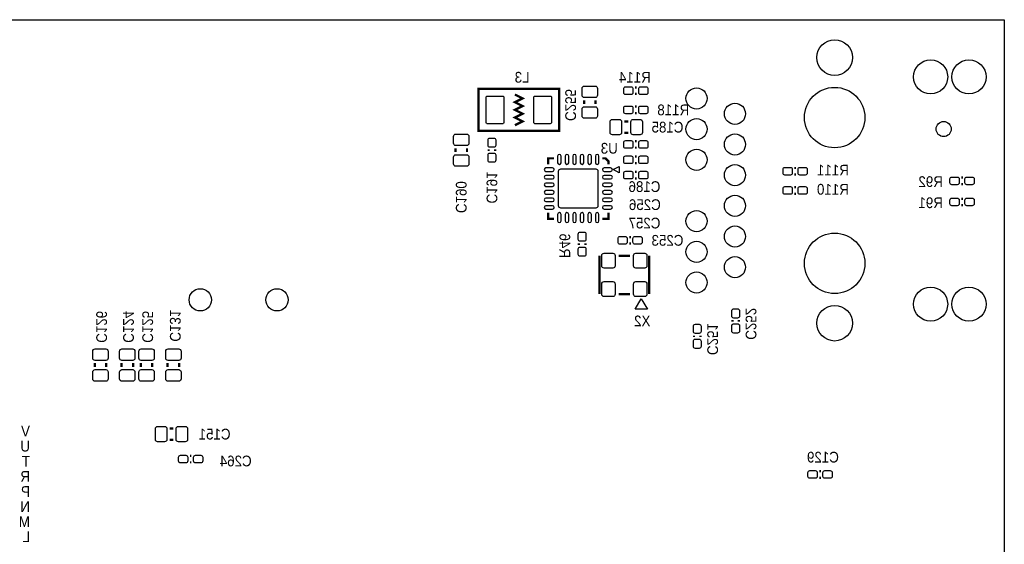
# Model space of a CAD drawing. Extents: x -0.29 to 5.89, y -1.92 to 2.35.
# Tile 5 of 5: x 3.33 to 5.89, y 0.98 to 2.35. Entities that reach past the tile are written whole.
import ezdxf

# ---------------------------------------------------------------- set-up
doc = ezdxf.new("R2010")
doc.units = 0
for name, color, linetype in [('BOTTOM', 2, 'CONTINUOUS'), ('DESIGN_OUTLINE', 7, 'CONTINUOUS'), ('SILKSCREEN_BOTTOM', 231, 'CONTINUOUS')]:
    doc.layers.add(name, color=color, linetype=linetype)

msp = doc.modelspace()

# ---------------------------------------------------------------- linework, layer by layer
at = {"layer": 'BOTTOM'}
for points in [[(4.835, 2.166), (4.835, 2.148, -0.414214), (4.829, 2.142), (4.801, 2.142, -0.414214), (4.795, 2.148), (4.795, 2.166, -0.414214), (4.801, 2.172), (4.829, 2.172, -0.414214)], [(4.9085, 2.17), (4.9225, 2.17, -0.414214), (4.9275, 2.165), (4.9275, 2.155, -0.414214), (4.9225, 2.15), (4.9085, 2.15, -0.414214), (4.9035, 2.155), (4.9035, 2.165, -0.414214)], [(4.9475, 2.17), (4.9615, 2.17, -0.414214), (4.9665, 2.165), (4.9665, 2.155, -0.414214), (4.9615, 2.15), (4.9475, 2.15, -0.414214), (4.9425, 2.155), (4.9425, 2.165, -0.414214)], [(4.588, 2.074), (4.548, 2.074, -0.414214), (4.545, 2.077), (4.545, 2.143, -0.414214), (4.548, 2.146), (4.588, 2.146, -0.414214), (4.591, 2.143), (4.591, 2.077, -0.414214)], [(4.712, 2.074), (4.672, 2.074, -0.414214), (4.669, 2.077), (4.669, 2.143, -0.414214), (4.672, 2.146), (4.712, 2.146, -0.414214), (4.715, 2.143), (4.715, 2.077, -0.414214)], [(4.835, 2.112), (4.835, 2.094, -0.414214), (4.829, 2.088), (4.801, 2.088, -0.414214), (4.795, 2.094), (4.795, 2.112, -0.414214), (4.801, 2.118), (4.829, 2.118, -0.414214)], [(4.9085, 2.12), (4.9225, 2.12, -0.414214), (4.9275, 2.115), (4.9275, 2.105, -0.414214), (4.9225, 2.1), (4.9085, 2.1, -0.414214), (4.9035, 2.105), (4.9035, 2.115, -0.414214)], [(4.9475, 2.12), (4.9615, 2.12, -0.414214), (4.9665, 2.115), (4.9665, 2.105, -0.414214), (4.9615, 2.1), (4.9475, 2.1, -0.414214), (4.9425, 2.105), (4.9425, 2.115, -0.414214)], [(4.892, 2.045), (4.874, 2.045, -0.414214), (4.868, 2.051), (4.868, 2.079, -0.414214), (4.874, 2.085), (4.892, 2.085, -0.414214), (4.898, 2.079), (4.898, 2.051, -0.414214)], [(4.946, 2.045), (4.928, 2.045, -0.414214), (4.922, 2.051), (4.922, 2.079, -0.414214), (4.928, 2.085), (4.946, 2.085, -0.414214), (4.952, 2.079), (4.952, 2.051, -0.414214)], [(4.46, 2.023), (4.46, 2.041, -0.414214), (4.466, 2.047), (4.494, 2.047, -0.414214), (4.5, 2.041), (4.5, 2.023, -0.414214), (4.494, 2.017), (4.466, 2.017, -0.414214)], [(4.55, 2.0175), (4.55, 2.0315, -0.414214), (4.555, 2.0365), (4.565, 2.0365, -0.414214), (4.57, 2.0315), (4.57, 2.0175, -0.414214), (4.565, 2.0125), (4.555, 2.0125, -0.414214)], [(4.9225, 2.01), (4.9085, 2.01, -0.414214), (4.9035, 2.015), (4.9035, 2.025, -0.414214), (4.9085, 2.03), (4.9225, 2.03, -0.414214), (4.9275, 2.025), (4.9275, 2.015, -0.414214)], [(4.9615, 2.01), (4.9475, 2.01, -0.414214), (4.9425, 2.015), (4.9425, 2.025, -0.414214), (4.9475, 2.03), (4.9615, 2.03, -0.414214), (4.9665, 2.025), (4.9665, 2.015, -0.414214)], [(4.46, 1.969), (4.46, 1.987, -0.414214), (4.466, 1.993), (4.494, 1.993, -0.414214), (4.5, 1.987), (4.5, 1.969, -0.414214), (4.494, 1.963), (4.466, 1.963, -0.414214)], [(4.55, 1.9785), (4.55, 1.9925, -0.414214), (4.555, 1.9975), (4.565, 1.9975, -0.414214), (4.57, 1.9925), (4.57, 1.9785, -0.414214), (4.565, 1.9735), (4.555, 1.9735, -0.414214)], [(4.73126, 1.98935), (4.73126, 1.97223, 1), (4.74032, 1.97223), (4.74032, 1.98935, 1)], [(4.75094, 1.98935), (4.75094, 1.97223, 1), (4.76, 1.97223), (4.76, 1.98935, 1)], [(4.77063, 1.98935), (4.77063, 1.97223, 1), (4.77969, 1.97223), (4.77969, 1.98935, 1)], [(4.79031, 1.98935), (4.79031, 1.97223, 1), (4.79937, 1.97223), (4.79937, 1.98935, 1)], [(4.81, 1.98935), (4.81, 1.97223, 1), (4.81906, 1.97223), (4.81906, 1.98935, 1)], [(4.82968, 1.98935), (4.82968, 1.97223, 1), (4.83874, 1.97223), (4.83874, 1.98935, 1)], [(4.9225, 1.97), (4.9085, 1.97, -0.414214), (4.9035, 1.975), (4.9035, 1.985, -0.414214), (4.9085, 1.99), (4.9225, 1.99, -0.414214), (4.9275, 1.985), (4.9275, 1.975, -0.414214)], [(4.9615, 1.97), (4.9475, 1.97, -0.414214), (4.9425, 1.975), (4.9425, 1.985, -0.414214), (4.9475, 1.99), (4.9615, 1.99, -0.414214), (4.9665, 1.985), (4.9665, 1.975, -0.414214)], [(4.70065, 1.94968), (4.71777, 1.94968, 1), (4.71777, 1.95874), (4.70065, 1.95874, 1)], [(4.83028, 1.85382), (4.73972, 1.85382, -0.413776), (4.73382, 1.85972), (4.73382, 1.95028, -0.413776), (4.73972, 1.95618), (4.83028, 1.95618, -0.413776), (4.83618, 1.95028), (4.83618, 1.85972, -0.413776)], [(4.86935, 1.95874), (4.85223, 1.95874, 1), (4.85223, 1.94968), (4.86935, 1.94968, 1)], [(4.9225, 1.93), (4.9085, 1.93, -0.414214), (4.9035, 1.935), (4.9035, 1.945, -0.414214), (4.9085, 1.95), (4.9225, 1.95, -0.414214), (4.9275, 1.945), (4.9275, 1.935, -0.414214)], [(4.9615, 1.93), (4.9475, 1.93, -0.414214), (4.9425, 1.935), (4.9425, 1.945, -0.414214), (4.9475, 1.95), (4.9615, 1.95, -0.414214), (4.9665, 1.945), (4.9665, 1.935, -0.414214)], [(5.3375, 1.94), (5.3235, 1.94, -0.414214), (5.3185, 1.945), (5.3185, 1.955, -0.414214), (5.3235, 1.96), (5.3375, 1.96, -0.414214), (5.3425, 1.955), (5.3425, 1.945, -0.414214)], [(5.3765, 1.94), (5.3625, 1.94, -0.414214), (5.3575, 1.945), (5.3575, 1.955, -0.414214), (5.3625, 1.96), (5.3765, 1.96, -0.414214), (5.3815, 1.955), (5.3815, 1.945, -0.414214)], [(4.70065, 1.93), (4.71777, 1.93, 1), (4.71777, 1.93906), (4.70065, 1.93906, 1)], [(4.86935, 1.93906), (4.85223, 1.93906, 1), (4.85223, 1.93), (4.86935, 1.93, 1)], [(5.7725, 1.915), (5.7585, 1.915, -0.414214), (5.7535, 1.92), (5.7535, 1.93, -0.414214), (5.7585, 1.935), (5.7725, 1.935, -0.414214), (5.7775, 1.93), (5.7775, 1.92, -0.414214)], [(5.8115, 1.915), (5.7975, 1.915, -0.414214), (5.7925, 1.92), (5.7925, 1.93, -0.414214), (5.7975, 1.935), (5.8115, 1.935, -0.414214), (5.8165, 1.93), (5.8165, 1.92, -0.414214)], [(4.70065, 1.91031), (4.71777, 1.91031, 1), (4.71777, 1.91937), (4.70065, 1.91937, 1)], [(4.70065, 1.89063), (4.71777, 1.89063, 1), (4.71777, 1.89969), (4.70065, 1.89969, 1)], [(4.86935, 1.91937), (4.85223, 1.91937, 1), (4.85223, 1.91031), (4.86935, 1.91031, 1)], [(4.86935, 1.89969), (4.85223, 1.89969, 1), (4.85223, 1.89063), (4.86935, 1.89063, 1)], [(5.3375, 1.89), (5.3235, 1.89, -0.414214), (5.3185, 1.895), (5.3185, 1.905, -0.414214), (5.3235, 1.91), (5.3375, 1.91, -0.414214), (5.3425, 1.905), (5.3425, 1.895, -0.414214)], [(5.3765, 1.89), (5.3625, 1.89, -0.414214), (5.3575, 1.895), (5.3575, 1.905, -0.414214), (5.3625, 1.91), (5.3765, 1.91, -0.414214), (5.3815, 1.905), (5.3815, 1.895, -0.414214)], [(4.70065, 1.87094), (4.71777, 1.87094, 1), (4.71777, 1.88), (4.70065, 1.88, 1)], [(4.86935, 1.88), (4.85223, 1.88, 1), (4.85223, 1.87094), (4.86935, 1.87094, 1)], [(5.7725, 1.86), (5.7585, 1.86, -0.414214), (5.7535, 1.865), (5.7535, 1.875, -0.414214), (5.7585, 1.88), (5.7725, 1.88, -0.414214), (5.7775, 1.875), (5.7775, 1.865, -0.414214)], [(5.8115, 1.86), (5.7975, 1.86, -0.414214), (5.7925, 1.865), (5.7925, 1.875, -0.414214), (5.7975, 1.88), (5.8115, 1.88, -0.414214), (5.8165, 1.875), (5.8165, 1.865, -0.414214)], [(4.70065, 1.85126), (4.71777, 1.85126, 1), (4.71777, 1.86032), (4.70065, 1.86032, 1)], [(4.86935, 1.86032), (4.85223, 1.86032, 1), (4.85223, 1.85126), (4.86935, 1.85126, 1)], [(4.74032, 1.82065), (4.74032, 1.83777, 1), (4.73126, 1.83777), (4.73126, 1.82065, 1)], [(4.76, 1.82065), (4.76, 1.83777, 1), (4.75094, 1.83777), (4.75094, 1.82065, 1)], [(4.77969, 1.82065), (4.77969, 1.83777, 1), (4.77063, 1.83777), (4.77063, 1.82065, 1)], [(4.79937, 1.82065), (4.79937, 1.83777, 1), (4.79031, 1.83777), (4.79031, 1.82065, 1)], [(4.81906, 1.82065), (4.81906, 1.83777, 1), (4.81, 1.83777), (4.81, 1.82065, 1)], [(4.83874, 1.82065), (4.83874, 1.83777, 1), (4.82968, 1.83777), (4.82968, 1.82065, 1)], [(4.785, 1.7725), (4.785, 1.7865, -0.414214), (4.79, 1.7915), (4.8, 1.7915, -0.414214), (4.805, 1.7865), (4.805, 1.7725, -0.414214), (4.8, 1.7675), (4.79, 1.7675, -0.414214)], [(4.8935, 1.78), (4.9075, 1.78, -0.414214), (4.9125, 1.775), (4.9125, 1.765, -0.414214), (4.9075, 1.76), (4.8935, 1.76, -0.414214), (4.8885, 1.765), (4.8885, 1.775, -0.414214)], [(4.9325, 1.78), (4.9465, 1.78, -0.414214), (4.9515, 1.775), (4.9515, 1.765, -0.414214), (4.9465, 1.76), (4.9325, 1.76, -0.414214), (4.9275, 1.765), (4.9275, 1.775, -0.414214)], [(4.785, 1.7335), (4.785, 1.7475, -0.414214), (4.79, 1.7525), (4.8, 1.7525, -0.414214), (4.805, 1.7475), (4.805, 1.7335, -0.414214), (4.8, 1.7285), (4.79, 1.7285, -0.414214)], [(4.875, 1.6975), (4.852, 1.6975, -0.414214), (4.846, 1.7035), (4.846, 1.7305, -0.414214), (4.852, 1.7365), (4.875, 1.7365, -0.414214), (4.881, 1.7305), (4.881, 1.7035, -0.414214)], [(4.958, 1.6975), (4.935, 1.6975, -0.414214), (4.929, 1.7035), (4.929, 1.7305, -0.414214), (4.935, 1.7365), (4.958, 1.7365, -0.414214), (4.964, 1.7305), (4.964, 1.7035, -0.414214)], [(4.875, 1.6235), (4.852, 1.6235, -0.414214), (4.846, 1.6295), (4.846, 1.6565, -0.414214), (4.852, 1.6625), (4.875, 1.6625, -0.414214), (4.881, 1.6565), (4.881, 1.6295, -0.414214)], [(4.958, 1.6235), (4.935, 1.6235, -0.414214), (4.929, 1.6295), (4.929, 1.6565, -0.414214), (4.935, 1.6625), (4.958, 1.6625, -0.414214), (4.964, 1.6565), (4.964, 1.6295, -0.414214)], [(5.185, 1.5725), (5.185, 1.5865, -0.414214), (5.19, 1.5915), (5.2, 1.5915, -0.414214), (5.205, 1.5865), (5.205, 1.5725, -0.414214), (5.2, 1.5675), (5.19, 1.5675, -0.414214)], [(5.085, 1.5325), (5.085, 1.5465, -0.414214), (5.09, 1.5515), (5.1, 1.5515, -0.414214), (5.105, 1.5465), (5.105, 1.5325, -0.414214), (5.1, 1.5275), (5.09, 1.5275, -0.414214)], [(5.185, 1.5335), (5.185, 1.5475, -0.414214), (5.19, 1.5525), (5.2, 1.5525, -0.414214), (5.205, 1.5475), (5.205, 1.5335, -0.414214), (5.2, 1.5285), (5.19, 1.5285, -0.414214)], [(5.085, 1.4935), (5.085, 1.5075, -0.414214), (5.09, 1.5125), (5.1, 1.5125, -0.414214), (5.105, 1.5075), (5.105, 1.4935, -0.414214), (5.1, 1.4885), (5.09, 1.4885, -0.414214)], [(3.56, 1.481), (3.56, 1.463, -0.414214), (3.554, 1.457), (3.526, 1.457, -0.414214), (3.52, 1.463), (3.52, 1.481, -0.414214), (3.526, 1.487), (3.554, 1.487, -0.414214)], [(3.63, 1.481), (3.63, 1.463, -0.414214), (3.624, 1.457), (3.596, 1.457, -0.414214), (3.59, 1.463), (3.59, 1.481, -0.414214), (3.596, 1.487), (3.624, 1.487, -0.414214)], [(3.68, 1.481), (3.68, 1.463, -0.414214), (3.674, 1.457), (3.646, 1.457, -0.414214), (3.64, 1.463), (3.64, 1.481, -0.414214), (3.646, 1.487), (3.674, 1.487, -0.414214)], [(3.75, 1.481), (3.75, 1.463, -0.414214), (3.744, 1.457), (3.716, 1.457, -0.414214), (3.71, 1.463), (3.71, 1.481, -0.414214), (3.716, 1.487), (3.744, 1.487, -0.414214)], [(3.56, 1.427), (3.56, 1.409, -0.414214), (3.554, 1.403), (3.526, 1.403, -0.414214), (3.52, 1.409), (3.52, 1.427, -0.414214), (3.526, 1.433), (3.554, 1.433, -0.414214)], [(3.63, 1.427), (3.63, 1.409, -0.414214), (3.624, 1.403), (3.596, 1.403, -0.414214), (3.59, 1.409), (3.59, 1.427, -0.414214), (3.596, 1.433), (3.624, 1.433, -0.414214)], [(3.68, 1.427), (3.68, 1.409, -0.414214), (3.674, 1.403), (3.646, 1.403, -0.414214), (3.64, 1.409), (3.64, 1.427, -0.414214), (3.646, 1.433), (3.674, 1.433, -0.414214)], [(3.75, 1.427), (3.75, 1.409, -0.414214), (3.744, 1.403), (3.716, 1.403, -0.414214), (3.71, 1.409), (3.71, 1.427, -0.414214), (3.716, 1.433), (3.744, 1.433, -0.414214)], [(3.707, 1.245), (3.689, 1.245, -0.414214), (3.683, 1.251), (3.683, 1.279, -0.414214), (3.689, 1.285), (3.707, 1.285, -0.414214), (3.713, 1.279), (3.713, 1.251, -0.414214)], [(3.761, 1.245), (3.743, 1.245, -0.414214), (3.737, 1.251), (3.737, 1.279, -0.414214), (3.743, 1.285), (3.761, 1.285, -0.414214), (3.767, 1.279), (3.767, 1.251, -0.414214)], [(3.7625, 1.19), (3.7485, 1.19, -0.414214), (3.7435, 1.195), (3.7435, 1.205, -0.414214), (3.7485, 1.21), (3.7625, 1.21, -0.414214), (3.7675, 1.205), (3.7675, 1.195, -0.414214)], [(3.8015, 1.19), (3.7875, 1.19, -0.414214), (3.7825, 1.195), (3.7825, 1.205, -0.414214), (3.7875, 1.21), (3.8015, 1.21, -0.414214), (3.8065, 1.205), (3.8065, 1.195, -0.414214)], [(5.4025, 1.15), (5.3885, 1.15, -0.414214), (5.3835, 1.155), (5.3835, 1.165, -0.414214), (5.3885, 1.17), (5.4025, 1.17, -0.414214), (5.4075, 1.165), (5.4075, 1.155, -0.414214)], [(5.4415, 1.15), (5.4275, 1.15, -0.414214), (5.4225, 1.155), (5.4225, 1.165, -0.414214), (5.4275, 1.17), (5.4415, 1.17, -0.414214), (5.4465, 1.165), (5.4465, 1.155, -0.414214)]]:
    msp.add_lwpolyline(points, format="xyb", close=True, dxfattribs=at)
for centre, radius in [((5.45295, 2.24626), 0.0465), ((5.70295, 2.19586), 0.0445), ((5.80295, 2.19586), 0.0445), ((5.09311, 2.13976), 0.0275), ((5.45295, 2.08996), 0.07874), ((5.19311, 2.0998), 0.0275), ((5.09311, 2.05984), 0.0275), ((5.737, 2.06), 0.01969), ((5.19311, 2.01988), 0.0275), ((5.09311, 1.97992), 0.0275), ((5.19311, 1.93996), 0.0275), ((5.19311, 1.86004), 0.0275), ((5.09311, 1.82008), 0.0275), ((5.19311, 1.78011), 0.0275), ((5.45295, 1.71004), 0.07874), ((5.09311, 1.74015), 0.0275), ((5.19311, 1.70019), 0.0275), ((5.09311, 1.66023), 0.0275), ((3.8, 1.615), 0.029), ((4, 1.615), 0.029), ((5.70295, 1.60374), 0.0445), ((5.80295, 1.60374), 0.0445), ((5.45295, 1.55413), 0.0465)]:
    msp.add_circle(centre, radius, dxfattribs=at)
at = {"layer": 'DESIGN_OUTLINE'}
msp.add_lwpolyline([(-0.294, 2.345), (5.895, 2.345), (5.895, 0.135), (3.497, 0.135), (3.497, -0.347), (3.477, -0.367), (2.013, -0.367)], dxfattribs=at)
at = {"layer": 'SILKSCREEN_BOTTOM', "const_width": 0.006}
for points in [[(4.525, 2.055), (4.735, 2.055), (4.735, 2.165), (4.525, 2.165), (4.525, 2.055)], [(4.933, 2.1685), (4.937, 2.1685)], [(4.62, 2.07), (4.64, 2.08), (4.62, 2.09), (4.64, 2.1), (4.62, 2.11), (4.64, 2.12), (4.62, 2.13), (4.64, 2.14), (4.62, 2.15)], [(4.8, 2.135), (4.8, 2.125)], [(4.83, 2.135), (4.83, 2.125)], [(4.933, 2.1515), (4.937, 2.1515)], [(4.933, 2.1185), (4.937, 2.1185)], [(4.933, 2.1015), (4.937, 2.1015)], [(4.915, 2.08), (4.905, 2.08)], [(4.915, 2.05), (4.905, 2.05)], [(4.937, 2.0285), (4.933, 2.0285)], [(4.465, 2), (4.465, 2.01)], [(4.495, 2), (4.495, 2.01)], [(4.5515, 2.003), (4.5515, 2.007)], [(4.5685, 2.003), (4.5685, 2.007)], [(4.937, 2.0115), (4.933, 2.0115)], [(4.70626, 1.96799), (4.70626, 1.98374), (4.72201, 1.98374)], [(4.84799, 1.98374), (4.85587, 1.98374), (4.86374, 1.97587), (4.86374, 1.96799)], [(4.937, 1.9885), (4.933, 1.9885)], [(4.937, 1.9715), (4.933, 1.9715)], [(4.937, 1.9485), (4.933, 1.9485)], [(5.352, 1.9585), (5.348, 1.9585)], [(4.937, 1.9315), (4.933, 1.9315)], [(5.352, 1.9415), (5.348, 1.9415)], [(5.787, 1.9335), (5.783, 1.9335)], [(5.352, 1.9085), (5.348, 1.9085)], [(5.787, 1.9165), (5.783, 1.9165)], [(5.352, 1.8915), (5.348, 1.8915)], [(5.787, 1.8785), (5.783, 1.8785)], [(5.787, 1.8615), (5.783, 1.8615)], [(4.72201, 1.82626), (4.70626, 1.82626), (4.70626, 1.84201)], [(4.86374, 1.842), (4.86374, 1.82626), (4.848, 1.82626)], [(4.918, 1.7785), (4.922, 1.7785)], [(4.7865, 1.758), (4.7865, 1.762)], [(4.8035, 1.758), (4.8035, 1.762)], [(4.918, 1.7615), (4.922, 1.7615)], [(4.84, 1.63), (4.84, 1.73)], [(4.89, 1.73), (4.92, 1.73)], [(4.97, 1.73), (4.97, 1.63)], [(4.92, 1.63), (4.89, 1.63)], [(5.1865, 1.558), (5.1865, 1.562)], [(5.2035, 1.558), (5.2035, 1.562)], [(5.0865, 1.518), (5.0865, 1.522)], [(5.1035, 1.518), (5.1035, 1.522)], [(3.525, 1.45), (3.525, 1.44)], [(3.555, 1.45), (3.555, 1.44)], [(3.595, 1.45), (3.595, 1.44)], [(3.625, 1.45), (3.625, 1.44)], [(3.645, 1.45), (3.645, 1.44)], [(3.675, 1.45), (3.675, 1.44)], [(3.715, 1.45), (3.715, 1.44)], [(3.745, 1.45), (3.745, 1.44)], [(3.73, 1.28), (3.72, 1.28)], [(3.73, 1.25), (3.72, 1.25)], [(3.777, 1.2085), (3.773, 1.2085)], [(3.777, 1.1915), (3.773, 1.1915)], [(5.417, 1.1685), (5.413, 1.1685)], [(5.417, 1.1515), (5.413, 1.1515)]]:
    msp.add_lwpolyline(points, dxfattribs=at)
at = {"layer": 'SILKSCREEN_BOTTOM'}
for points in [[(4.87556, 1.95422), (4.8913, 1.96209), (4.8913, 1.94633)], [(4.94924, 1.61797), (4.96499, 1.59041), (4.9335, 1.59041)]]:
    msp.add_lwpolyline(points, close=True, dxfattribs=at)

# ---------------------------------------------------------------- texts
at = {"layer": 'SILKSCREEN_BOTTOM', "text_generation_flag": 2, "width": 0.928571}
for s, p in [('L3', (4.658, 2.181)), ('R114', (4.974, 2.181)), ('R118', (5.074, 2.096)), ('C185', (5.059, 2.051)), ('U3', (4.888, 1.996)), ('R111', (5.49, 1.939)), ('C186', (4.999, 1.896)), ('R92', (5.735, 1.909)), ('R110', (5.49, 1.889)), ('C256', (5, 1.849)), ('R91', (5.735, 1.854)), ('C257', (4.999, 1.801)), ('C253', (5.059, 1.756)), ('X2', (4.973, 1.546)), ('V', (3.35632, 1.25901)), ('C151', (3.879, 1.251)), ('U', (3.35632, 1.21964)), ('T', (3.35632, 1.18027)), ('C264', (3.934, 1.181)), ('C129', (5.464, 1.191)), ('R', (3.35632, 1.1409)), ('P', (3.35632, 1.10153)), ('N', (3.35632, 1.06216)), ('M', (3.35632, 1.02279)), ('L', (3.35632, 0.98357))]:
    msp.add_text(s, height=0.028, dxfattribs=at).set_placement(p)
for s, p in [('C255', (4.751, 2.081)), ('C191', (4.546, 1.866)), ('C190', (4.466, 1.841)), ('R46', (4.736, 1.724)), ('C252', (5.221, 1.511)), ('C126', (3.529, 1.503)), ('C124', (3.599, 1.503)), ('C125', (3.649, 1.503)), ('C131', (3.721, 1.506)), ('C251', (5.121, 1.471))]:
    msp.add_text(s, height=0.028, rotation=270, dxfattribs=at).set_placement(p)

doc.saveas('drawing.dxf')
